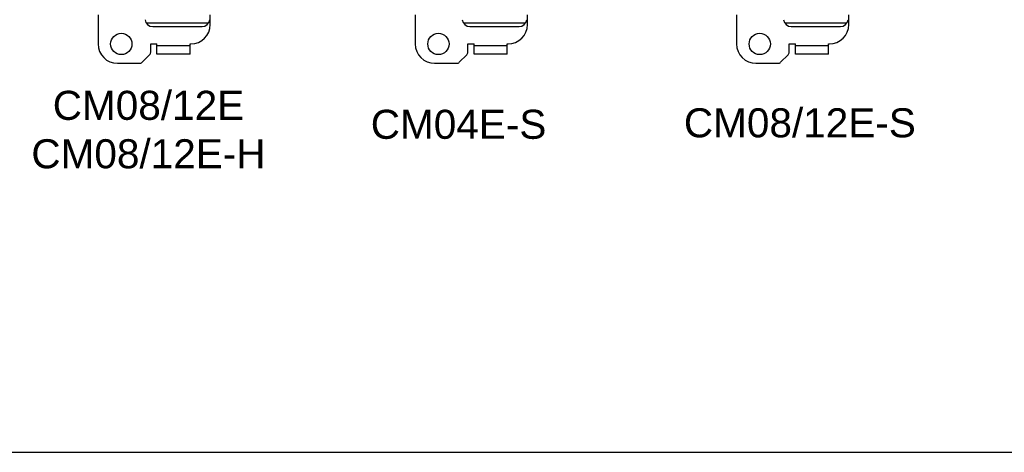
# Model space of a CAD drawing. Header units: millimetres. Extents: x 4414 to 5520, y -269 to 495.
# Tile 8 of 53: x 4618 to 4873, y -269 to -157. Entities that reach past the tile are written whole.
import ezdxf

# ---------------------------------------------------------------- set-up
doc = ezdxf.new("R2010")
doc.units = ezdxf.units.MM
doc.header["$LTSCALE"] = 23.1
doc.layers.get('0').update_dxf_attribs({"linetype": 'CONTINUOUS'})
doc.layers.add('TEXT', color=7, linetype='CONTINUOUS')
doc.styles.get("Standard").update_dxf_attribs({"font": 'arial.ttf'})

msp = doc.modelspace()

# ---------------------------------------------------------------- linework, layer by layer
at = {"color": 0, "linetype": 'Continuous'}
for p, q in [((4638.346, -156.239), (4638.346, -163.739)), ((4667.346, -158.739), (4667.346, -156.239)), ((4720.33, -156.239), (4720.33, -163.739)), ((4749.33, -158.739), (4749.33, -156.239)), ((4803.402, -156.239), (4803.402, -163.739)), ((4832.402, -158.739), (4832.402, -156.239)), ((4666.864, -158.361), (4650.828, -158.361)), ((4652.484, -159.239), (4665.208, -159.239)), ((4748.848, -158.361), (4732.812, -158.361)), ((4734.468, -159.239), (4747.192, -159.239)), ((4831.92, -158.361), (4815.885, -158.361)), ((4817.54, -159.239), (4830.265, -159.239)), ((4651.946, -163.739), (4653.546, -163.739)), ((4651.946, -165.825), (4651.946, -163.739)), ((4653.546, -166.339), (4653.546, -163.739)), ((4662.146, -164.239), (4653.546, -164.239)), ((4662.146, -163.739), (4662.346, -163.739)), ((4662.146, -166.339), (4662.146, -163.739)), ((4733.93, -163.739), (4735.53, -163.739)), ((4733.93, -165.825), (4733.93, -163.739)), ((4735.53, -166.339), (4735.53, -163.739)), ((4744.13, -164.239), (4735.53, -164.239)), ((4744.13, -163.739), (4744.33, -163.739)), ((4744.13, -166.339), (4744.13, -163.739)), ((4817.002, -163.739), (4818.602, -163.739)), ((4817.002, -165.825), (4817.002, -163.739)), ((4818.602, -166.339), (4818.602, -163.739)), ((4827.202, -164.239), (4818.602, -164.239)), ((4827.202, -163.739), (4827.402, -163.739)), ((4827.202, -166.339), (4827.202, -163.739)), ((4649.739, -168.446), (4651.653, -166.532)), ((4662.146, -166.339), (4653.546, -166.339)), ((4731.723, -168.446), (4733.637, -166.532)), ((4744.13, -166.339), (4735.53, -166.339)), ((4814.795, -168.446), (4816.71, -166.532)), ((4827.202, -166.339), (4818.602, -166.339)), ((4643.346, -168.739), (4649.032, -168.739)), ((4725.33, -168.739), (4731.016, -168.739)), ((4808.402, -168.739), (4814.088, -168.739))]:
    msp.add_line(p, q, dxfattribs=at)
for centre in [(4644.346, -163.739), (4726.33, -163.739), (4809.402, -163.739)]:
    msp.add_circle(centre, 2.75, dxfattribs=at)
for centre, radius, start, end in [((4652.484, -157.239), 2, 187, 270), ((4665.208, -157.239), 2, 270, 353), ((4734.468, -157.239), 2, 187, 270), ((4747.192, -157.239), 2, 270, 353), ((4817.54, -157.239), 2, 187, 270), ((4830.265, -157.239), 2, 270, 353), ((4662.346, -158.739), 5, 270, 0), ((4744.33, -158.739), 5, 270, 0), ((4827.402, -158.739), 5, 270, 0), ((4643.346, -163.739), 5, 180, 270), ((4725.33, -163.739), 5, 180, 270), ((4808.402, -163.739), 5, 180, 270), ((4650.946, -165.825), 1, 315, 0), ((4732.93, -165.825), 1, 315, 0), ((4816.002, -165.825), 1, 315, 0), ((4649.032, -167.739), 1, 270, 315), ((4731.016, -167.739), 1, 270, 315), ((4814.088, -167.739), 1, 270, 315)]:
    msp.add_arc(centre, radius, start, end, dxfattribs=at)
at = {"layer": 'TEXT'}
msp.add_lwpolyline([(4414.021, 352.487), (4414.021, -269.146), (5520.409, -269.146), (5520.409, 352.487)], close=True, dxfattribs=at)

# ---------------------------------------------------------------- texts
at = {"color": 0, "linetype": 'Continuous', "char_height": 7.5, "attachment_point": 5}
for s, insert in [('CM08/12E\\P{\\C256;CM08/12E-H}', (4651.365, -185.888)), ('CM04E-S', (4731.531, -184.528)), ('CM08/12E-S', (4819.76, -184.15))]:
    msp.add_mtext(s, dxfattribs=dict(at, insert=insert))

doc.saveas('drawing.dxf')
